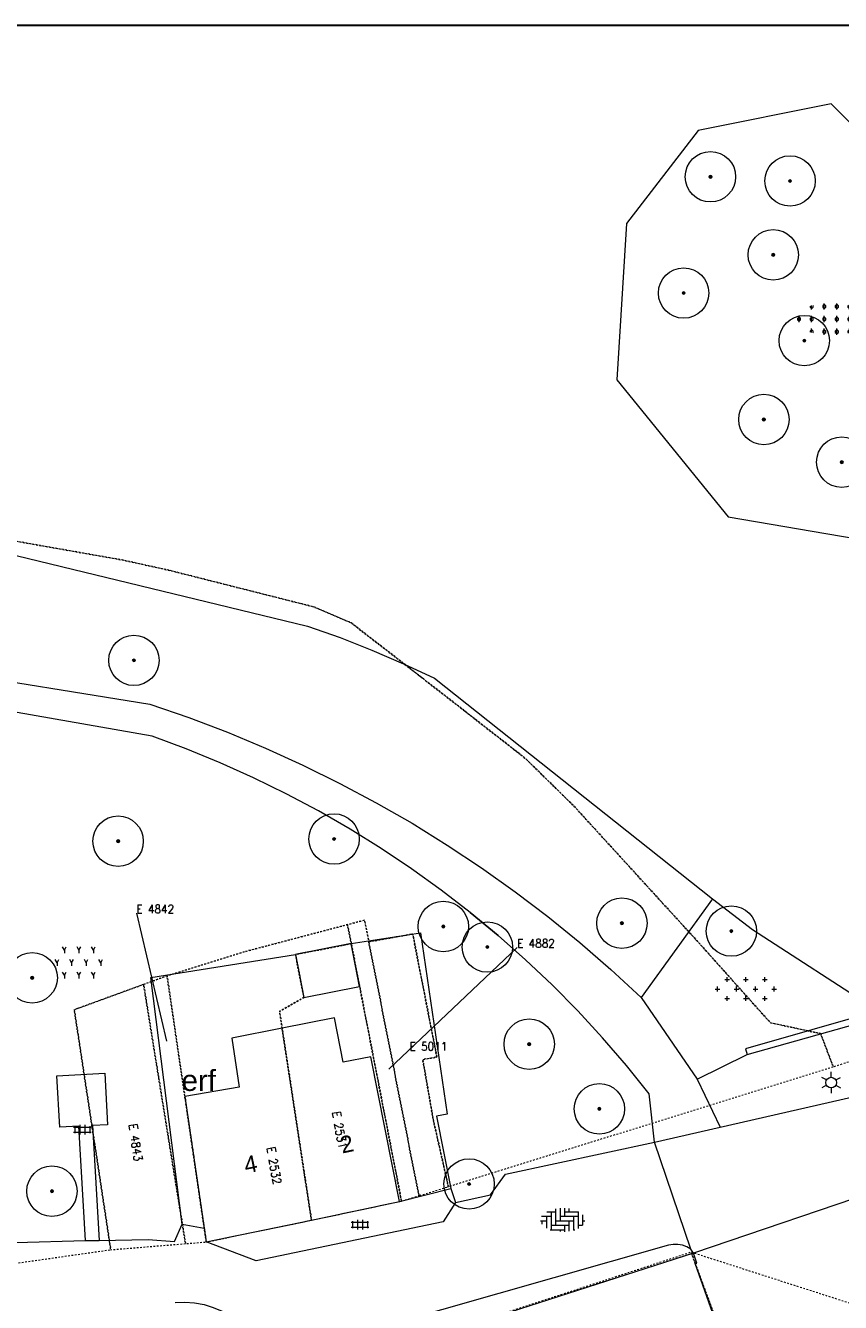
# Model space of a CAD drawing. Header units: metres. Extents: x 148648 to 148948, y 523974 to 524405.
# Tile 16 of 24: x 148713 to 148761, y 524329 to 524405. Entities that reach past the tile are written whole.
import ezdxf
from ezdxf.enums import TextEntityAlignment as Align

# ---------------------------------------------------------------- set-up
doc = ezdxf.new("R2010")
doc.units = ezdxf.units.M
doc.header["$LTSCALE"] = 0.001
doc.header["$MEASUREMENT"] = 0
doc.linetypes.add('DGN Style 2', pattern=[9.752608, 5.851565, -3.901043])
for name, color, linetype, lineweight in [('B-WE-GK-BESCHOEIING-G', 154, 'Continuous', 13), ('B-WE-GK-KADEMUUR-GV', 1, 'Continuous', 0), ('B-WE-GR-BEPLANTING_CULTUUR_BOSPLANTSOEN-SV', 96, 'Continuous', 0), ('B-WE-GR-BEPLANTING_CULTUUR_HEESTERS-GV', 102, 'Continuous', 0), ('B-WE-GR-BEPLANTING_CULTUUR_HEESTERS-SV', 102, 'Continuous', 0), ('B-WE-GR-BOOM-S-1000', 102, 'Continuous', 0), ('B-WE-GR-GROENVOORZIENING-GV', 136, 'Continuous', 0), ('B-WE-GR-GROENVOORZIENING-SV', 136, 'Continuous', 0), ('B-WE-GW-WATERGANG_SLOOT-GV', 154, 'Continuous', 0), ('B-WE-KL-ET_LS_OV_LICHTMAST-S-1000', 4, 'Continuous', 0), ('B-WE-OG-TOPOGRAFIE-SV', 252, 'Continuous', 0), ('B-WE-OG-TOPOGRAFIE_BEBOUWING_GEBOUW-GV', 1, 'Continuous', 13), ('B-WE-OG-TOPOGRAFIE_BEBOUWING_TUSSENMUUR-GV', 1, 'DGN Style 2', 0), ('B-WE-OG-TOPOGRAFIE_HUISNUMMER-A-1000', 7, 'Continuous', 0), ('B-WE-VH-VERHARDING_BETONSTRAATSTEEN-GV', 7, 'Continuous', 0), ('B-WE-VH-VERHARDING_HALFVERHARDING_GRIND-GV', 252, 'Continuous', 0), ('B-WE-VH-VERHARDING_STRAATBAKSTEEN-GV', 252, 'Continuous', 0), ('B-WE-VH-VERHARDING_STRAATBAKSTEEN-SV', 252, 'Continuous', 0), ('B-WE-VH-VERHARDING_TEGEL-GV', 7, 'Continuous', 0), ('B-WE-VH-VERHARDING_TEGEL-SV', 252, 'Continuous', 0), ('BRK_BIJPIJLING_274', 7, 'Continuous', 0), ('BRK_NUMMER_274', 7, 'Continuous', 0), ('BRK_PERCEEL_274', 4, 'Continuous', 0), ('kader_binnenrand', 7, 'Continuous', 30), ('plangrens de Moestuin', 6, 'Continuous', 30)]:
    doc.layers.add(name, color=color, linetype=linetype, lineweight=lineweight)
doc.styles.add('IMGEO_Nummeraanduiding_Huisnummer', font='Arial.ttf', dxfattribs={"height": 3.4})
doc.styles.add('Style-Arial', font='Arial.ttf')
doc.styles.add('Style-STANDARD', font='STANDARD.shx')

# ---------------------------------------------------------------- blocks, each defined once
blk = doc.blocks.new('*U3')
at = {"layer": 'B-WE-GR-BOOM-S-1000', "ltscale": 0.1}
h = blk.add_hatch(color=102, dxfattribs=at)
edge = h.paths.add_edge_path()
edge.add_arc((0, 0), 0.15, 0, 360)
at = {"layer": 'B-WE-GR-BOOM-S-1000', "ltscale": 0.1, "flags": 128}
blk.add_lwpolyline([(0.15, 0, 1), (-0.15, 0, 1)], format="xyb", close=True, dxfattribs=at)
blk = doc.blocks.new('IMGeo-Boom')
at = {"layer": 'B-WE-GR-BOOM-S-1000'}
blk.add_circle((0, 0), 0.3, dxfattribs=at)
at = {"layer": 'B-WE-GR-BOOM-S-1000', "ltscale": 0.1}
blk.add_circle((0, 0), 0.015, dxfattribs=at)
at = {"layer": 'B-WE-GR-BOOM-S-1000', "ltscale": 0.1, "xscale": 0.1, "yscale": 0.1, "zscale": 0.1}
blk.add_blockref('*U3', (0, 0), dxfattribs=at)
blk = doc.blocks.new('IMGeo-Lichtmast')
at = {"layer": 'B-WE-KL-ET_LS_OV_LICHTMAST-S-1000', "ltscale": 0.1}
for p, q in [((-0.055, 0.032), (-0.11, 0.063)), ((0, 0.063), (0, 0.127)), ((0.055, 0.032), (0.11, 0.063)), ((-0.055, -0.032), (-0.11, -0.063)), ((0, -0.063), (0, -0.127)), ((0.055, -0.032), (0.11, -0.063))]:
    blk.add_line(p, q, dxfattribs=at)
blk.add_circle((0, 0), 0.0633, dxfattribs=at)
blk = doc.blocks.new('IMGeo-Heesters')
at = {"layer": 'B-WE-GR-BEPLANTING_CULTUUR_HEESTERS-SV'}
for p, q in [((-0.0866, 0.075), (-0.0974, 0.0938)), ((-0.0866, 0.075), (-0.0758, 0.0938)), ((0, 0.075), (-0.0108, 0.0938)), ((0, 0.075), (0.0108, 0.0938)), ((0.0866, 0.075), (0.0758, 0.0938)), ((0.0866, 0.075), (0.0974, 0.0938)), ((-0.1299, 0), (-0.1407, 0.0188)), ((-0.1299, 0), (-0.1191, 0.0188)), ((-0.0866, 0.075), (-0.0866, 0.0562)), ((-0.0433, 0), (-0.0541, 0.0188)), ((-0.0433, 0), (-0.0325, 0.0188)), ((0, 0.075), (0, 0.0562)), ((0.0433, 0), (0.0325, 0.0188)), ((0.0433, 0), (0.0541, 0.0188)), ((0.0866, 0.075), (0.0866, 0.0562)), ((0.1299, 0), (0.1191, 0.0188)), ((0.1299, 0), (0.1407, 0.0188)), ((-0.1299, 0), (-0.1299, -0.0188)), ((-0.0866, -0.075), (-0.0974, -0.0562)), ((-0.0866, -0.075), (-0.0758, -0.0562)), ((-0.0866, -0.075), (-0.0866, -0.0938)), ((-0.0433, 0), (-0.0433, -0.0188)), ((0, -0.075), (-0.0108, -0.0562)), ((0, -0.075), (0.0108, -0.0562)), ((0, -0.075), (0, -0.0938)), ((0.0433, 0), (0.0433, -0.0188)), ((0.0866, -0.075), (0.0758, -0.0562)), ((0.0866, -0.075), (0.0974, -0.0562)), ((0.0866, -0.075), (0.0866, -0.0938)), ((0.1299, 0), (0.1299, -0.0188))]:
    blk.add_line(p, q, dxfattribs=at)
blk = doc.blocks.new('IMGeo-Groen')
at = {"layer": 'B-WE-GR-GROENVOORZIENING-SV', "ltscale": 0.1}
for p, q in [((-0.1828, 0), (-0.1547, 0)), ((-0.1687, -0.0141), (-0.1687, 0.0141)), ((-0.1266, 0.0562), (-0.0984, 0.0562)), ((-0.1125, 0.0422), (-0.1125, 0.0703)), ((-0.0703, 0), (-0.0422, 0)), ((-0.0563, -0.0141), (-0.0563, 0.0141)), ((-0.0141, 0.0562), (0.0141, 0.0562)), ((0, 0.0422), (0, 0.0703)), ((0.0422, 0), (0.0703, 0)), ((0.0562, -0.0141), (0.0562, 0.0141)), ((0.0984, 0.0562), (0.1266, 0.0562)), ((0.1125, 0.0422), (0.1125, 0.0703)), ((0.1687, -0.0141), (0.1687, 0.0141)), ((-0.1266, -0.0563), (-0.0984, -0.0563)), ((-0.1125, -0.0703), (-0.1125, -0.0422)), ((-0.0141, -0.0563), (0.0141, -0.0563)), ((0, -0.0703), (0, -0.0422)), ((0.0984, -0.0563), (0.1266, -0.0563)), ((0.1125, -0.0703), (0.1125, -0.0422)), ((0.1547, 0), (0.1828, 0))]:
    blk.add_line(p, q, dxfattribs=at)
blk = doc.blocks.new('IMGeo-Bosplantsoen')
at = {"layer": 'B-WE-GR-BEPLANTING_CULTUUR_BOSPLANTSOEN-SV', "ltscale": 0.1}
for p, q in [((-0.1219, 0.077), (-0.1219, 0.0711)), ((-0.1125, 0.0563), (-0.1125, 0.0799)), ((-0.1031, 0.0788), (-0.1062, 0.0818)), ((-0.1031, 0.0711), (-0.1031, 0.0788)), ((-0.0413, 0.0843), (-0.0469, 0.0788)), ((-0.0469, 0.0788), (-0.0469, 0.0711)), ((-0.0337, 0.0843), (-0.0413, 0.0843)), ((-0.0375, 0.0563), (-0.0375, 0.0937)), ((-0.0281, 0.0788), (-0.0337, 0.0843)), ((-0.0281, 0.0711), (-0.0281, 0.0788)), ((0.0337, 0.0843), (0.0281, 0.0788)), ((0.0281, 0.0788), (0.0281, 0.0711)), ((0.0413, 0.0843), (0.0337, 0.0843)), ((0.0375, 0.0563), (0.0375, 0.0937)), ((0.0469, 0.0788), (0.0413, 0.0843)), ((0.0469, 0.0711), (0.0469, 0.0788)), ((0.1062, 0.0818), (0.1031, 0.0788)), ((0.1031, 0.0788), (0.1031, 0.0711)), ((0.1125, 0.0563), (0.1125, 0.0799)), ((0.1219, 0.0711), (0.1219, 0.077)), ((-0.1913, 0.0093), (-0.1969, 0.0038)), ((-0.1969, 0.0038), (-0.1969, -0.0039)), ((-0.1837, 0.0093), (-0.1913, 0.0093)), ((-0.1875, -0.0187), (-0.1875, 0.0187)), ((-0.1781, 0.0038), (-0.1837, 0.0093)), ((-0.1781, -0.0039), (-0.1781, 0.0038)), ((-0.1219, 0.0711), (-0.1163, 0.0656)), ((-0.1163, 0.0093), (-0.1219, 0.0038)), ((-0.1219, 0.0038), (-0.1219, -0.0039)), ((-0.1163, 0.0656), (-0.1087, 0.0656)), ((-0.1087, 0.0093), (-0.1163, 0.0093)), ((-0.1125, -0.0187), (-0.1125, 0.0187)), ((-0.1087, 0.0656), (-0.1031, 0.0711)), ((-0.1031, 0.0038), (-0.1087, 0.0093)), ((-0.1031, -0.0039), (-0.1031, 0.0038)), ((-0.0469, 0.0711), (-0.0413, 0.0656)), ((-0.0413, 0.0093), (-0.0469, 0.0038)), ((-0.0469, 0.0038), (-0.0469, -0.0039)), ((-0.0413, 0.0656), (-0.0337, 0.0656)), ((-0.0337, 0.0093), (-0.0413, 0.0093)), ((-0.0375, -0.0187), (-0.0375, 0.0187)), ((-0.0337, 0.0656), (-0.0281, 0.0711)), ((-0.0281, 0.0038), (-0.0337, 0.0093)), ((-0.0281, -0.0039), (-0.0281, 0.0038)), ((0.0281, 0.0711), (0.0337, 0.0656)), ((0.0337, 0.0093), (0.0281, 0.0038)), ((0.0281, 0.0038), (0.0281, -0.0039)), ((0.0337, 0.0656), (0.0413, 0.0656)), ((0.0413, 0.0093), (0.0337, 0.0093)), ((0.0375, -0.0187), (0.0375, 0.0187)), ((0.0413, 0.0656), (0.0469, 0.0711)), ((0.0469, 0.0038), (0.0413, 0.0093)), ((0.0469, -0.0039), (0.0469, 0.0038)), ((0.1031, 0.0711), (0.1087, 0.0656)), ((0.1087, 0.0093), (0.1031, 0.0038)), ((0.1031, 0.0038), (0.1031, -0.0039)), ((0.1087, 0.0656), (0.1163, 0.0656)), ((0.1163, 0.0093), (0.1087, 0.0093)), ((0.1125, -0.0177), (0.1125, 0.0187)), ((0.1163, 0.0656), (0.1219, 0.0711)), ((0.1219, 0.0038), (0.1163, 0.0093)), ((0.1219, -0.0039), (0.1219, 0.0038)), ((0.1837, 0.0093), (0.1781, 0.0038)), ((0.1781, 0.0038), (0.1781, -0.0039)), ((0.1913, 0.0093), (0.1837, 0.0093)), ((0.1875, -0.0187), (0.1875, 0.0187)), ((0.1969, 0.0038), (0.1913, 0.0093)), ((0.1969, -0.0039), (0.1969, 0.0038)), ((-0.1969, -0.0039), (-0.1913, -0.0094)), ((-0.1913, -0.0094), (-0.1837, -0.0094)), ((-0.1837, -0.0094), (-0.1781, -0.0039)), ((-0.1219, -0.0039), (-0.1163, -0.0094)), ((-0.1163, -0.0657), (-0.1219, -0.0712)), ((-0.1219, -0.0712), (-0.1219, -0.0771)), ((-0.1163, -0.0094), (-0.1087, -0.0094)), ((-0.1087, -0.0657), (-0.1163, -0.0657)), ((-0.1125, -0.0801), (-0.1125, -0.0563)), ((-0.1087, -0.0094), (-0.1031, -0.0039)), ((-0.1031, -0.0712), (-0.1087, -0.0657)), ((-0.1031, -0.0789), (-0.1031, -0.0712)), ((-0.0469, -0.0039), (-0.0413, -0.0094)), ((-0.0413, -0.0657), (-0.0469, -0.0712)), ((-0.0469, -0.0712), (-0.0469, -0.0789)), ((-0.0413, -0.0094), (-0.0337, -0.0094)), ((-0.0337, -0.0657), (-0.0413, -0.0657)), ((-0.0375, -0.0937), (-0.0375, -0.0563)), ((-0.0337, -0.0094), (-0.0281, -0.0039)), ((-0.0281, -0.0712), (-0.0337, -0.0657)), ((-0.0281, -0.0789), (-0.0281, -0.0712)), ((0.0281, -0.0039), (0.0337, -0.0094)), ((0.0337, -0.0657), (0.0281, -0.0712)), ((0.0281, -0.0712), (0.0281, -0.0789)), ((0.0337, -0.0094), (0.0413, -0.0094)), ((0.0413, -0.0657), (0.0337, -0.0657)), ((0.0375, -0.0937), (0.0375, -0.0563)), ((0.0413, -0.0094), (0.0469, -0.0039)), ((0.0469, -0.0712), (0.0413, -0.0657)), ((0.0469, -0.0789), (0.0469, -0.0712)), ((0.1031, -0.0039), (0.1087, -0.0094)), ((0.1087, -0.0657), (0.1031, -0.0712)), ((0.1031, -0.0712), (0.1031, -0.0789)), ((0.1087, -0.0094), (0.1163, -0.0094)), ((0.1163, -0.0657), (0.1087, -0.0657)), ((0.1125, -0.0801), (0.1125, -0.0563)), ((0.1163, -0.0094), (0.1219, -0.0039)), ((0.1219, -0.0712), (0.1163, -0.0657)), ((0.1219, -0.0771), (0.1219, -0.0712)), ((0.1781, -0.0039), (0.1837, -0.0094)), ((0.1837, -0.0094), (0.1913, -0.0094)), ((0.1913, -0.0094), (0.1969, -0.0039)), ((-0.1062, -0.0819), (-0.1031, -0.0789)), ((-0.0469, -0.0789), (-0.0413, -0.0844)), ((-0.0413, -0.0844), (-0.0337, -0.0844)), ((-0.0337, -0.0844), (-0.0281, -0.0789)), ((0.0281, -0.0789), (0.0337, -0.0844)), ((0.0337, -0.0844), (0.0413, -0.0844)), ((0.0413, -0.0844), (0.0469, -0.0789)), ((0.1031, -0.0789), (0.1062, -0.0819))]:
    blk.add_line(p, q, dxfattribs=at)
blk = doc.blocks.new('IMGeo-Erf')
at = {"layer": 'B-WE-OG-TOPOGRAFIE-SV', "style": 'Style-Arial'}
blk.add_text('erf', height=0.25, dxfattribs=at).set_placement((-0.027, 0), align=Align.MIDDLE_CENTER)
blk = doc.blocks.new('IMGeo-Tegels')
at = {"layer": 'B-WE-VH-VERHARDING_TEGEL-SV'}
for p, q in [((-0.173, 0.05), (0.173, 0.05)), ((-0.145, 0.069), (-0.145, -0.069)), ((-0.048, 0.098), (-0.048, -0.098)), ((0.05, 0.098), (0.05, -0.098)), ((0.147, 0.068), (0.147, -0.068)), ((-0.175, -0.048), (0.175, -0.048))]:
    blk.add_line(p, q, dxfattribs=at)
blk = doc.blocks.new('IMGeo-Klinkers')
at = {"layer": 'B-WE-VH-VERHARDING_STRAATBAKSTEEN-SV'}
for p, q in [((-0.209, 0.037), (-0.115, 0.037)), ((-0.16, 0.037), (-0.16, -0.08)), ((-0.158, 0.081), (-0.071, 0.081)), ((-0.115, 0.081), (-0.115, -0.097)), ((-0.071, 0.111), (-0.071, -0.053)), ((-0.026, 0.116), (-0.026, -0.008)), ((-0.026, 0.037), (0.153, 0.037)), ((0.019, 0.117), (0.019, 0.037)), ((0.019, 0.081), (0.158, 0.081)), ((0.063, 0.112), (0.063, 0.081)), ((0.108, 0.037), (0.108, -0.102)), ((0.153, 0.081), (0.153, -0.084)), ((0.198, 0.052), (0.198, -0.053)), ((-0.219, -0.008), (-0.16, -0.008)), ((-0.205, -0.008), (-0.205, -0.043)), ((-0.122, -0.097), (0.019, -0.097)), ((-0.115, -0.053), (0.063, -0.053)), ((-0.071, -0.008), (0.108, -0.008)), ((-0.026, -0.097), (-0.026, -0.116)), ((0.019, -0.053), (0.019, -0.117)), ((0.063, -0.008), (0.063, -0.112)), ((0.108, -0.097), (0.122, -0.097)), ((0.153, -0.053), (0.196, -0.053)), ((0.198, -0.008), (0.219, -0.008))]:
    blk.add_line(p, q, dxfattribs=at)

msp = doc.modelspace()

# ---------------------------------------------------------------- linework, layer by layer
at = {"layer": 'B-WE-GK-BESCHOEIING-G', "flags": 128}
for points in [[(148647.79, 524384.565), (148649.153, 524384.411), (148679.499, 524379.221), (148700.15, 524376.086), (148729.486, 524368.986), (148731.414, 524368.305), (148733.318, 524367.56), (148735.196, 524366.753), (148737.047, 524365.885), (148753.596, 524352.761)], [(148753.596, 524352.761), (148755.974, 524350.941), (148763.459, 524346.096)]]:
    msp.add_lwpolyline(points, dxfattribs=at)
at = {"layer": 'B-WE-GK-KADEMUUR-GV', "flags": 128}
for points in [[(148755.662, 524343.493), (148778.771, 524349.985)], [(148763.459, 524346.096), (148755.563, 524343.83), (148755.662, 524343.493)]]:
    msp.add_lwpolyline(points, dxfattribs=at)
at = {"layer": 'B-WE-GR-BEPLANTING_CULTUUR_HEESTERS-GV', "flags": 128}
for points in [[(148742.461, 524349.131), (148740.832, 524350.571), (148739.155, 524351.956)], [(148732.07, 524350.094), (148736.202, 524350.736), (148737.792, 524339.944), (148737.165, 524339.829), (148738.015, 524335.525)], [(148722.008, 524333.396), (148720.141, 524348.071), (148728.76, 524349.444)]]:
    msp.add_lwpolyline(points, dxfattribs=at)
at = {"layer": 'B-WE-GR-GROENVOORZIENING-GV', "flags": 128}
for points in [[(148753.596, 524352.761), (148749.351, 524346.882)], [(148752.692, 524342.025), (148755.662, 524343.493)]]:
    msp.add_lwpolyline(points, dxfattribs=at)
at = {"layer": 'B-WE-GW-WATERGANG_SLOOT-GV', "flags": 128}
msp.add_lwpolyline([(148754.534, 524375.5), (148766.283, 524373.482), (148773.347, 524380.474), (148765.995, 524394.746), (148760.661, 524400.08), (148752.732, 524398.494), (148748.48, 524392.944), (148747.903, 524383.645), (148754.534, 524375.5)], dxfattribs=at)
at = {"layer": 'B-WE-OG-TOPOGRAFIE_BEBOUWING_GEBOUW-GV', "flags": 128}
for points in [[(148732.07, 524350.094), (148728.76, 524349.444)], [(148728.76, 524349.444), (148729.26, 524346.896), (148732.57, 524347.546), (148732.07, 524350.094)], [(148727.967, 524345.057), (148724.969, 524344.465), (148725.409, 524341.55), (148722.172, 524341.003), (148723.327, 524333.164)], [(148734.958, 524334.744), (148733.256, 524343.366), (148731.609, 524343.041), (148731.09, 524345.673), (148727.967, 524345.057)], [(148729.715, 524333.636), (148734.958, 524334.744)], [(148723.448, 524332.339), (148729.715, 524333.636)], [(148723.327, 524333.164), (148723.448, 524332.339)], [(148752.472, 524331.673), (148734.076, 524325.767), (148734.938, 524323.314)], [(148756.354, 524320.312), (148756.454, 524320.353), (148756.218, 524320.983), (148756.13, 524320.952), (148752.572, 524331.047), (148752.672, 524331.084), (148752.472, 524331.673)]]:
    msp.add_lwpolyline(points, dxfattribs=at)
at = {"layer": 'B-WE-OG-TOPOGRAFIE_BEBOUWING_TUSSENMUUR-GV', "flags": 128}
msp.add_lwpolyline([(148729.715, 524333.636), (148727.967, 524345.057)], dxfattribs=at)
at = {"layer": 'B-WE-VH-VERHARDING_BETONSTRAATSTEEN-GV', "flags": 128}
for points in [[(148754.043, 524339.165), (148767.862, 524342.329)], [(148750.132, 524338.269), (148754.043, 524339.165)], [(148752.296, 524331.907), (148750.132, 524338.269)], [(148764.148, 524335.638), (148752.472, 524331.673)], [(148752.472, 524331.673), (148752.296, 524331.907)]]:
    msp.add_lwpolyline(points, dxfattribs=at)
at = {"layer": 'B-WE-VH-VERHARDING_HALFVERHARDING_GRIND-GV', "flags": 128}
for points in [[(148682.49, 524370.414), (148720.091, 524364.337), (148722.413, 524363.542), (148724.708, 524362.673), (148726.974, 524361.731), (148729.208, 524360.717), (148731.409, 524359.632), (148733.575, 524358.478), (148735.702, 524357.254), (148737.789, 524355.963), (148739.834, 524354.607), (148741.834, 524353.185), (148743.788, 524351.7), (148745.693, 524350.154), (148747.548, 524348.547), (148749.351, 524346.882)], [(148739.155, 524351.956), (148737.433, 524353.284), (148735.667, 524354.552), (148733.86, 524355.761), (148732.013, 524356.909), (148730.129, 524357.993), (148728.209, 524359.014), (148726.255, 524359.97), (148724.271, 524360.859), (148722.258, 524361.682), (148720.219, 524362.436), (148702.194, 524365.603)], [(148739.155, 524351.956), (148740.832, 524350.571), (148742.461, 524349.131)], [(148750.132, 524338.269), (148749.832, 524341.156), (148748.467, 524342.848), (148747.045, 524344.494), (148745.57, 524346.091), (148744.041, 524347.637), (148742.461, 524349.131)], [(148749.351, 524346.882), (148752.692, 524342.025)], [(148752.692, 524342.025), (148754.043, 524339.165)]]:
    msp.add_lwpolyline(points, dxfattribs=at)
at = {"layer": 'B-WE-VH-VERHARDING_STRAATBAKSTEEN-GV', "flags": 128}
for points in [[(148738.296, 524334.684), (148740.376, 524335.14), (148741.275, 524336.374), (148750.132, 524338.269)], [(148738.296, 524334.684), (148737.564, 524333.534), (148726.417, 524331.214), (148723.448, 524332.339)], [(148717.061, 524332.428), (148719.998, 524332.491), (148721.558, 524332.369), (148722.008, 524333.396)], [(148722.008, 524333.396), (148723.327, 524333.164)], [(148712.105, 524332.315), (148716.252, 524332.431)], [(148716.252, 524332.431), (148717.061, 524332.428)], [(148752.296, 524331.907), (148752.06, 524332.051), (148751.8, 524332.149), (148751.527, 524332.197), (148751.25, 524332.193), (148750.979, 524332.138), (148734.046, 524327.323), (148733.82, 524327.221), (148733.624, 524327.068), (148733.472, 524326.873), (148733.37, 524326.646), (148733.326, 524326.402), (148733.313, 524325.509)], [(148721.599, 524328.729), (148722.174, 524328.759), (148722.749, 524328.721), (148723.316, 524328.616), (148723.867, 524328.447), (148724.394, 524328.214), (148724.89, 524327.921), (148725.349, 524327.573), (148725.764, 524327.173), (148726.13, 524326.728), (148726.441, 524326.243), (148726.694, 524325.725), (148724.639, 524323.6), (148726.593, 524299.099), (148727.031, 524288.674), (148727.553, 524271.194)]]:
    msp.add_lwpolyline(points, dxfattribs=at)
at = {"layer": 'B-WE-VH-VERHARDING_TEGEL-GV', "flags": 128}
for points in [[(148716.252, 524332.431), (148715.869, 524339.227), (148714.73, 524339.163), (148714.557, 524342.23), (148717.402, 524342.391), (148717.575, 524339.315), (148716.677, 524339.264), (148717.061, 524332.428)], [(148734.958, 524334.744), (148738.015, 524335.525)], [(148738.015, 524335.525), (148738.296, 524334.684)]]:
    msp.add_lwpolyline(points, dxfattribs=at)
at = {"layer": 'BRK_BIJPIJLING_274', "color": 7, "linetype": 'Continuous', "lineweight": 0, "flags": 128}
for points in [[(148719.287, 524351.902), (148721.075, 524344.286)], [(148741.963, 524349.865), (148734.316, 524342.632)]]:
    msp.add_lwpolyline(points, dxfattribs=at)
at = {"layer": 'BRK_PERCEEL_274', "linetype": 'DGN Style 2', "lineweight": 0, "flags": 128}
for points in [[(148725.73, 524349.612), (148721.114, 524348.177), (148723.448, 524332.339), (148729.715, 524333.636), (148727.815, 524346.053), (148729.26, 524346.896), (148728.76, 524349.444), (148732.087, 524350.085), (148731.849, 524351.222)], [(148731.849, 524351.222), (148732.087, 524350.085), (148735.075, 524334.769), (148736.112, 524335.091), (148733.128, 524350.204), (148733.106, 524350.316), (148732.874, 524351.491)], [(148737.803, 524335.617), (148737.865, 524335.636), (148736.963, 524339.633), (148736.341, 524343.196), (148737.181, 524343.342), (148735.744, 524350.666), (148733.928, 524350.343), (148733.128, 524350.204), (148736.112, 524335.091)], [(148735.075, 524334.769), (148732.087, 524350.085), (148728.76, 524349.444), (148729.26, 524346.896), (148727.815, 524346.053), (148729.715, 524333.636)], [(148723.448, 524332.339), (148721.114, 524348.177), (148719.716, 524347.667), (148720.831, 524340.776), (148722.212, 524332.238)], [(148719.716, 524347.667), (148715.589, 524346.162), (148717.761, 524331.876), (148722.212, 524332.238), (148720.831, 524340.776)], [(148756.522, 524320.348), (148752.321, 524331.725), (148734.076, 524325.767), (148738.271, 524313.599)], [(148774.789, 524269.126), (148777.851, 524259.817), (148779.692, 524254.843), (148784.03, 524243.124), (148764.732, 524239.334), (148771.075, 524221.379), (148771.251, 524221.435), (148771.382, 524221.484), (148768.129, 524230.866), (148769.265, 524232.913), (148794.788, 524239.723), (148792.085, 524246.385), (148788.899, 524245.13), (148765.572, 524310.118), (148768.855, 524311.469), (148762.901, 524328.325), (148752.321, 524331.725), (148756.522, 524320.348), (148760.701, 524308.334), (148771.16, 524278.79), (148772.171, 524275.855)]]:
    msp.add_lwpolyline(points, close=True, dxfattribs=at)
at = {"layer": 'kader_binnenrand', "flags": 128}
msp.add_lwpolyline([(148947.79, 523974.233), (148947.79, 524404.733), (148647.79, 524404.733), (148647.79, 523974.233)], close=True, dxfattribs=at)
at = {"layer": 'plangrens de Moestuin', "linetype": 'DGN Style 2', "lineweight": 0, "flags": 128}
for points in [[(148764.685, 524404.733), (148647.79, 524404.733), (148647.79, 524383.972), (148670.781, 524381.32), (148718.445, 524372.928), (148721.211, 524372.32), (148729.812, 524370.146), (148732.069, 524369.195), (148737.569, 524364.927), (148742.429, 524361.134), (148745.338, 524358.289), (148752.631, 524350.308), (148757.044, 524345.384), (148760.033, 524344.741), (148760.783, 524342.766), (148793.662, 524353.443), (148784.874, 524378.951), (148783.145, 524383.98), (148778.62, 524390.406), (148774.064, 524396.829), (148767.221, 524402.679)], [(148647.79, 524383.972), (148647.79, 524367.636), (148656.26, 524366.56), (148662.161, 524360.586), (148662.865, 524354.074), (148663.886, 524344.629), (148664.47, 524344.698), (148663.893, 524350.124), (148670.109, 524350.865), (148670.687, 524345.434), (148669.067, 524345.242), (148670.122, 524330.369), (148694.485, 524330.448), (148709.485, 524330.702), (148717.761, 524331.876), (148715.589, 524346.162), (148719.716, 524347.667), (148721.114, 524348.177), (148725.73, 524349.612), (148731.849, 524351.222), (148732.874, 524351.491), (148733.106, 524350.316), (148733.128, 524350.204), (148733.928, 524350.343), (148735.744, 524350.666), (148737.181, 524343.342), (148736.341, 524343.196), (148736.963, 524339.633), (148737.865, 524335.636), (148760.783, 524342.766), (148760.033, 524344.741), (148757.044, 524345.384), (148752.631, 524350.308), (148745.338, 524358.289), (148742.429, 524361.134), (148737.569, 524364.927), (148732.069, 524369.195), (148729.812, 524370.146), (148721.211, 524372.32), (148718.445, 524372.928), (148670.781, 524381.32)]]:
    msp.add_lwpolyline(points, close=True, dxfattribs=at)

# ---------------------------------------------------------------- block references
at = {"layer": 'B-WE-GR-BEPLANTING_CULTUUR_BOSPLANTSOEN-SV', "xscale": 10, "yscale": 10, "zscale": 10}
msp.add_blockref('IMGeo-Bosplantsoen', (148760.625, 524387.263), dxfattribs=at)
at = {"layer": 'B-WE-GR-BEPLANTING_CULTUUR_HEESTERS-SV', "xscale": 10, "yscale": 10, "zscale": 10}
msp.add_blockref('IMGeo-Heesters', (148715.864, 524348.959), dxfattribs=at)
at = {"layer": 'B-WE-GR-BOOM-S-1000', "xscale": 5, "yscale": 5, "zscale": 10}
for p in [(148753.474, 524395.732), (148758.212, 524395.484), (148757.212, 524391.086), (148751.875, 524388.812), (148759.06, 524385.98), (148756.654, 524381.286), (148761.292, 524378.749), (148719.14, 524366.95), (148718.2, 524356.19), (148731.06, 524356.32), (148737.566, 524351.114), (148748.2, 524351.31), (148754.72, 524350.84), (148740.19, 524349.89), (148713.08, 524348.06), (148742.68, 524344.11), (148746.86, 524340.26), (148714.26, 524335.36), (148739.1, 524335.79)]:
    msp.add_blockref('IMGeo-Boom', p, dxfattribs=at)
at = {"layer": 'B-WE-GR-GROENVOORZIENING-SV', "xscale": 10, "yscale": 10, "zscale": 10}
msp.add_blockref('IMGeo-Groen', (148755.588, 524347.393), dxfattribs=at)
at = {"layer": 'B-WE-KL-ET_LS_OV_LICHTMAST-S-1000', "xscale": 5, "yscale": 5, "zscale": 10}
msp.add_blockref('IMGeo-Lichtmast', (148760.663, 524341.821), dxfattribs=at)
at = {"layer": 'B-WE-OG-TOPOGRAFIE-SV', "xscale": 5, "yscale": 5, "zscale": 10}
msp.add_blockref('IMGeo-Erf', (148723.134, 524341.95), dxfattribs=at)
at = {"layer": 'B-WE-VH-VERHARDING_STRAATBAKSTEEN-SV', "xscale": 6, "yscale": 6, "zscale": 10}
msp.add_blockref('IMGeo-Klinkers', (148744.67, 524333.649), dxfattribs=at)
at = {"layer": 'B-WE-VH-VERHARDING_TEGEL-SV', "xscale": 3, "yscale": 3, "zscale": 10}
for p in [(148716.066, 524339.023), (148732.6, 524333.37)]:
    msp.add_blockref('IMGeo-Tegels', p, dxfattribs=at)

# ---------------------------------------------------------------- texts
at = {"layer": 'B-WE-OG-TOPOGRAFIE_HUISNUMMER-A-1000', "color": 7, "style": 'IMGEO_Nummeraanduiding_Huisnummer'}
for s, rotation, p in [('2', 12, (148731.818, 524338.168)), ('4', 11.7, (148726.085, 524336.969))]:
    msp.add_text(s, height=1, rotation=rotation, dxfattribs=at).set_placement(p, align=Align.MIDDLE_CENTER)
at = {"layer": 'BRK_NUMMER_274', "color": 7, "linetype": 'Continuous', "lineweight": 0, "style": 'Style-STANDARD'}
for s, p in [('E 4842', (148719.287, 524351.902)), ('E 4882', (148741.963, 524349.865)), ('E 5011', (148735.558, 524343.727))]:
    msp.add_text(s, height=0.5, dxfattribs=at).set_placement(p)
for s, rotation, p in [('E 2531', 280.6, (148730.935, 524340.054)), ('E 4843', 278.646, (148718.827, 524339.329)), ('E 2532', 279.901, (148727.047, 524337.942))]:
    msp.add_text(s, height=0.5, rotation=rotation, dxfattribs=at).set_placement(p)

doc.saveas('drawing.dxf')
